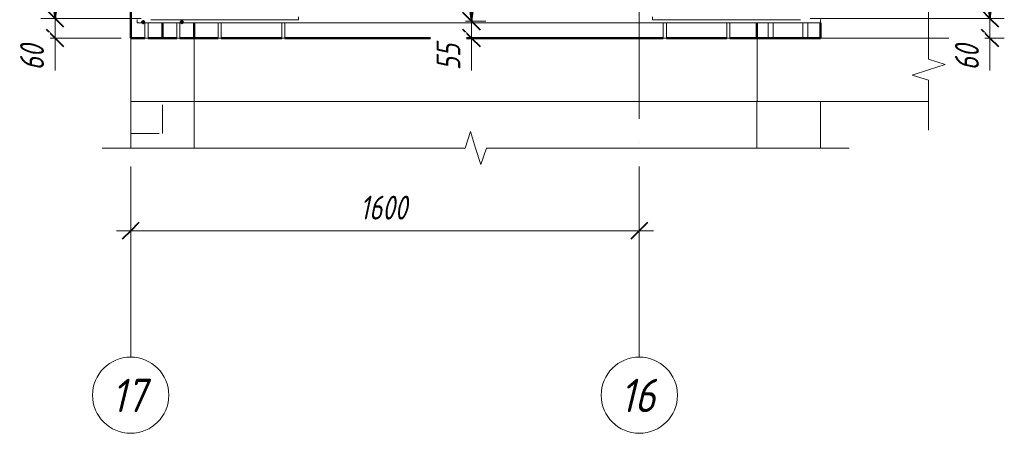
# Model space of a CAD drawing. Header units: millimetres. Extents: x -17509 to 45741, y 2835 to 27111.
# Tile 80 of 98: x 35844 to 38941, y 20856 to 22158. Entities that reach past the tile are written whole.
import ezdxf

# ---------------------------------------------------------------- set-up
doc = ezdxf.new("R2010")
doc.units = ezdxf.units.MM
doc.linetypes.add('ADSK_Линия сетки', pattern=[750, 600, -75, 0, -75])
doc.linetypes.add('ADSK_Невидимые', pattern=[150, 90, -60])
for name, color, linetype, lineweight in [('A-____-____-DIMS', 211, 'Continuous', 9), ('A-____-____-DIMS-30', 211, 'Continuous', 9), ('A-____-NOTE-TEXT', 131, 'Continuous', 20), ('A-DETL-GENF-OTLN', 92, 'Continuous', 20), ('A-FLOR-____-MCUT', 192, 'Continuous', 50), ('A-FLOR-____-OTLN', 192, 'Continuous', 20), ('A-WALL-____-HDLN', 110, 'ADSK_Невидимые', 20), ('A-WALL-____-MCUT', 113, 'Continuous', 50), ('A-WALL-____-OTLN', 113, 'Continuous', 20), ('S-GRID-____-IDEN', 1, 'Continuous', 20), ('S-GRID-____-OTLN', 1, 'Continuous', 9), ('S-RBAR-____-MCUT', 171, 'Continuous', 20), ('S-RBAR-____-OTLN', 171, 'Continuous', 100)]:
    doc.layers.add(name, color=color, linetype=linetype, lineweight=lineweight)
doc.styles.add('GOST Common_I', font='GOST Common Italic.ttf', dxfattribs={"width": 0.9, "height": 105})
doc.styles.add('GOST Common_I_1', font='GOST Common Italic.ttf', dxfattribs={"width": 0.8, "height": 75})
doc.dimstyles.new('ADSK_Для_арматуры_Основной_2_5_мм_шаг_кол-во_Стрелки_точный', dxfattribs={"dimscale": 304.8, "dimtxt": 0.247469, "dimasz": 0.295276, "dimexe": 0.147638, "dimexo": 0.000484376, "dimgap": 0.03937, "dimtad": 1, "dimdec": 0, "dimlfac": 304.8, "dimdsep": 46, "dimtxsty": 'GOST Common_I_1', "dimsah": 1, "dimcen": 0.09, "dimdle": 0.147638, "dimazin": 0, "dimtfac": 1, "dimtdec": 4, "dimtix": 1, "dimtmove": 0, "dimatfit": 3, "dimfxl": 1, "dimtvp": 1, "dimtfill": 1, "dimtolj": 1, "dimtzin": 0, "dimarcsym": 2})
doc.dimstyles.new('ADSK_Округление_5мм__Узкий_', dxfattribs={"dimscale": 304.8, "dimtxt": 0.247469, "dimasz": 0.177165, "dimexe": 0.147638, "dimexo": 0.000322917, "dimgap": 0.03937, "dimtad": 1, "dimdec": 0, "dimlfac": 304.8, "dimrnd": 5, "dimdsep": 46, "dimtxsty": 'GOST Common_I_1', "dimblk1": 'OBLIQUE', "dimblk2": 'OBLIQUE', "dimsah": 1, "dimcen": 0.09, "dimdle": 0.147638, "dimazin": 0, "dimtfac": 1, "dimtdec": 4, "dimtix": 1, "dimtmove": 0, "dimatfit": 3, "dimfxl": 1, "dimtvp": 1, "dimtfill": 1, "dimtolj": 1, "dimtzin": 0, "dimlwd": 20, "dimlwe": 20, "dimarcsym": 2})
doc.dimstyles.new('ADSK_Округление_5мм__Узкий__1', dxfattribs={"dimscale": 304.8, "dimtxt": 0.247469, "dimasz": 0.177165, "dimexe": 0.147638, "dimexo": 0.000322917, "dimgap": 0.03937, "dimtad": 1, "dimdec": 0, "dimlfac": 304.8, "dimrnd": 5, "dimdsep": 46, "dimtxsty": 'GOST Common_I_1', "dimblk1": 'OBLIQUE', "dimblk2": 'OBLIQUE', "dimsah": 1, "dimcen": 0.09, "dimdle": 0.147638, "dimazin": 0, "dimtfac": 1, "dimtdec": 4, "dimtix": 1, "dimtmove": 1, "dimatfit": 3, "dimfxl": 1, "dimtvp": 1, "dimtfill": 1, "dimtolj": 1, "dimtzin": 0, "dimlwd": 20, "dimlwe": 20, "dimarcsym": 2})

# ---------------------------------------------------------------- blocks, each defined once
blk = doc.blocks.new('ADSK_Обрыв_Линия - ADSK_Обрыв_линия-1516213-КЖ1_Р_ВЭ8_Армирование_15')
at = {"layer": 'A-DETL-GENF-OTLN'}
for p, q in [((-50548.8, 26858.4), (-51600, 26858.4)), ((-49430, 26858.4), (-50482, 26858.4))]:
    blk.add_line(p, q, dxfattribs=at)
blk = doc.blocks.new('ADSK_Обрыв_Линия - ADSK_Обрыв_линия-1070728-КЖ1_Р_ВЭ8_Армирование_15')
at = {"layer": 'A-DETL-GENF-OTLN'}
for p, q in [((-49090, 22033.8), (-49090, 22100)), ((-49090, 21900), (-49090, 21967))]:
    blk.add_line(p, q, dxfattribs=at)
blk = doc.blocks.new('Ось сетки - Круг_Ø8 мм-6408-КЖ1_Р_ВЭ8_Армирование_15')
at = {"layer": 'S-GRID-____-IDEN'}
for start, end in [(0, 180), (180, 0)]:
    blk.add_arc((-50000, 20975.6), 120, start, end, dxfattribs=at)
blk = doc.blocks.new('DIMBLOCK343-КЖ1_Р_ВЭ8_Армирование_15')
at = {"layer": 'A-____-____-DIMS-30', "lineweight": 20}
for p, q in [((36192.7, 21493.5), (36192.7, 21538.5)), ((37792.7, 21493.5), (37792.7, 21538.5)), ((37837.7, 21493.5), (36147.7, 21493.5)), ((36192.7, 21493.5), (36192.7, 21485.4)), ((37792.7, 21493.5), (37792.7, 21485.4))]:
    blk.add_line(p, q, dxfattribs=at)
at = {"layer": 'A-____-____-DIMS-30', "lineweight": 40}
for p, q in [((36192.7, 21493.5), (36219.7, 21520.5)), ((37792.7, 21493.5), (37819.7, 21520.5)), ((36192.7, 21493.5), (36165.7, 21466.5)), ((37792.7, 21493.5), (37765.7, 21466.5))]:
    blk.add_line(p, q, dxfattribs=at)
at = {"layer": 'A-____-____-DIMS-30', "color": 0, "lineweight": 20, "insert": (36914.1, 21603.6), "char_height": 75, "width": 188.699, "attachment_point": 1, "line_spacing_factor": 1.022761, "style": 'GOST Common_I_1', "bg_fill": 3, "box_fill_scale": 1.25, "bg_fill_color": 256, "bg_fill_true_color": 13158600, "bg_fill_transparency": 0}
blk.add_mtext('1600', dxfattribs=at)
blk = doc.blocks.new('_Oblique')
at = {"color": 0, "linetype": 'ByBlock', "lineweight": -2}
blk.add_line((-0.5, -0.5), (0.5, 0.5), dxfattribs=at)
blk = doc.blocks.new('DIMBLOCK344-КЖ1_Р_ВЭ8_Армирование_15')
at = {"layer": 'A-____-____-DIMS-30', "lineweight": 40}
for p, q in [((38895.8, 22162), (38868.8, 22189)), ((38895.8, 22162), (38922.8, 22135)), ((38895.8, 22100), (38868.8, 22127)), ((38895.8, 22100), (38922.8, 22073))]:
    blk.add_line(p, q, dxfattribs=at)
at = {"layer": 'A-____-____-DIMS-30', "lineweight": 20}
for p, q in [((38895.8, 22162), (38329.7, 22162)), ((38895.8, 22055), (38895.8, 22162)), ((38895.8, 22162), (38940.8, 22162)), ((38895.8, 22097.8), (38895.8, 22131)), ((38895.8, 22100), (38392.7, 22100)), ((38895.8, 22100), (38940.8, 22100)), ((38895.8, 21998.4), (38895.8, 22097.8))]:
    blk.add_line(p, q, dxfattribs=at)
at = {"layer": 'A-____-____-DIMS-30', "color": 0, "lineweight": 20, "insert": (38785.8, 21998.4), "char_height": 75, "width": 101.253, "attachment_point": 1, "rotation": 90, "line_spacing_factor": 1.022761, "style": 'GOST Common_I_1', "bg_fill": 3, "box_fill_scale": 1.25, "bg_fill_color": 256, "bg_fill_true_color": 13158600, "bg_fill_transparency": 0}
blk.add_mtext('60', dxfattribs=at)
blk = doc.blocks.new('DIMBLOCK345-КЖ1_Р_ВЭ8_Армирование_15')
at = {"layer": 'A-____-____-DIMS-30', "lineweight": 40}
for p, q in [((38895.8, 24762), (38868.8, 24789)), ((38895.8, 24762), (38922.8, 24735)), ((38895.8, 22162), (38868.8, 22189)), ((38895.8, 22162), (38922.8, 22135))]:
    blk.add_line(p, q, dxfattribs=at)
at = {"layer": 'A-____-____-DIMS-30', "lineweight": 20}
for p, q in [((38895.8, 24762), (38329.7, 24762)), ((38895.8, 22162), (38895.8, 24762)), ((38895.8, 24762), (38940.8, 24762)), ((38895.8, 22162), (38329.7, 22162)), ((38895.8, 22162), (38940.8, 22162))]:
    blk.add_line(p, q, dxfattribs=at)
at = {"layer": 'A-____-____-DIMS-30', "color": 0, "lineweight": 20, "insert": (38785.8, 23377.6), "char_height": 75, "width": 202.507, "attachment_point": 1, "rotation": 90, "line_spacing_factor": 1.022761, "style": 'GOST Common_I_1', "bg_fill": 3, "box_fill_scale": 1.25, "bg_fill_color": 256, "bg_fill_true_color": 13158600, "bg_fill_transparency": 0}
blk.add_mtext('2600', dxfattribs=at)
blk = doc.blocks.new('DIMBLOCK352-КЖ1_Р_ВЭ8_Армирование_15')
at = {"layer": 'A-____-____-DIMS-30', "lineweight": 40}
for p, q in [((35954.9, 22162), (35927.9, 22189)), ((35954.9, 22162), (35981.9, 22135)), ((35954.9, 22100), (35927.9, 22127)), ((35954.9, 22100), (35981.9, 22073))]:
    blk.add_line(p, q, dxfattribs=at)
at = {"layer": 'A-____-____-DIMS-30', "lineweight": 20}
for p, q in [((35954.9, 22162), (35909.9, 22162)), ((35954.9, 22055), (35954.9, 22162)), ((35954.9, 22162), (36225.7, 22162)), ((35954.9, 22097.8), (35954.9, 22131)), ((35954.9, 22100), (35909.9, 22100)), ((35954.9, 22100), (36162.7, 22100)), ((35954.9, 21998.4), (35954.9, 22097.8))]:
    blk.add_line(p, q, dxfattribs=at)
at = {"layer": 'A-____-____-DIMS-30', "color": 0, "lineweight": 20, "insert": (35844.9, 21998.4), "char_height": 75, "width": 101.253, "attachment_point": 1, "rotation": 90, "line_spacing_factor": 1.022761, "style": 'GOST Common_I_1', "bg_fill": 3, "box_fill_scale": 1.25, "bg_fill_color": 256, "bg_fill_true_color": 13158600, "bg_fill_transparency": 0}
blk.add_mtext('60', dxfattribs=at)
blk = doc.blocks.new('DIMBLOCK353-КЖ1_Р_ВЭ8_Армирование_15')
at = {"layer": 'A-____-____-DIMS-30', "lineweight": 40}
for p, q in [((35954.9, 24762), (35927.9, 24789)), ((35954.9, 24762), (35981.9, 24735)), ((35954.9, 22162), (35927.9, 22189)), ((35954.9, 22162), (35981.9, 22135))]:
    blk.add_line(p, q, dxfattribs=at)
at = {"layer": 'A-____-____-DIMS-30', "lineweight": 20}
for p, q in [((35954.9, 24762), (35909.9, 24762)), ((35954.9, 22162), (35954.9, 24762)), ((35954.9, 24762), (36225.7, 24762)), ((35954.9, 22162), (35909.9, 22162)), ((35954.9, 22162), (36225.7, 22162))]:
    blk.add_line(p, q, dxfattribs=at)
at = {"layer": 'A-____-____-DIMS-30', "color": 0, "lineweight": 20, "insert": (35844.9, 23377.6), "char_height": 75, "width": 202.507, "attachment_point": 1, "rotation": 90, "line_spacing_factor": 1.022761, "style": 'GOST Common_I_1', "bg_fill": 3, "box_fill_scale": 1.25, "bg_fill_color": 256, "bg_fill_true_color": 13158600, "bg_fill_transparency": 0}
blk.add_mtext('2600', dxfattribs=at)
blk = doc.blocks.new('DIMBLOCK367-КЖ1_Р_ВЭ8_Армирование_15')
at = {"layer": 'A-____-____-DIMS-30', "lineweight": 40}
for points in [[(38895.8, 24862), (38907.7, 24952), (38884, 24952)], [(38895.8, 24762), (38884, 24672), (38907.7, 24672)], [(38895.8, 22162), (38907.7, 22252), (38884, 22252)]]:
    blk.add_hatch(color=256, dxfattribs=at).paths.add_polyline_path(points)
for p, q in [((38907.7, 24952), (38884, 24952)), ((38884, 24952), (38895.8, 24862)), ((38895.8, 24862), (38907.7, 24952)), ((38895.8, 24762), (38884, 24672)), ((38907.7, 24672), (38895.8, 24762)), ((38884, 24672), (38907.7, 24672)), ((38907.7, 22252), (38884, 22252)), ((38884, 22252), (38895.8, 22162)), ((38895.8, 22162), (38907.7, 22252))]:
    blk.add_line(p, q, dxfattribs=at)
at = {"layer": 'A-____-____-DIMS-30'}
for p, q in [((38895.8, 24862), (38369.7, 24862)), ((38895.8, 24862), (38940.8, 24862)), ((38895.8, 24762), (38374.7, 24762)), ((38895.8, 22117), (38895.8, 24762)), ((38895.8, 24762), (38940.8, 24762)), ((38895.8, 22162), (38374.7, 22162)), ((38895.8, 22162), (38940.8, 22162))]:
    blk.add_line(p, q, dxfattribs=at)
at = {"layer": 'A-____-____-DIMS-30', "color": 0, "insert": (38785.8, 23235.7), "char_height": 75, "width": 543.086, "attachment_point": 1, "rotation": 90, "line_spacing_factor": 1.022761, "style": 'GOST Common_I_1', "bg_fill": 3, "box_fill_scale": 1.25, "bg_fill_color": 256, "bg_fill_true_color": 13158600, "bg_fill_transparency": 0}
blk.add_mtext('200x13=2600', dxfattribs=at)
blk = doc.blocks.new('_None')
blk = doc.blocks.new('DIMBLOCK369-КЖ1_Р_ВЭ8_Армирование_15')
at = {"layer": 'A-____-____-DIMS-30', "lineweight": 40}
for points in [[(35954.9, 24862), (35966.8, 24952), (35943.1, 24952)], [(35954.9, 24762), (35943.1, 24672), (35966.8, 24672)], [(35954.9, 22162), (35966.8, 22252), (35943.1, 22252)]]:
    blk.add_hatch(color=256, dxfattribs=at).paths.add_polyline_path(points)
for p, q in [((35966.8, 24952), (35943.1, 24952)), ((35943.1, 24952), (35954.9, 24862)), ((35954.9, 24862), (35966.8, 24952)), ((35954.9, 24762), (35943.1, 24672)), ((35966.8, 24672), (35954.9, 24762)), ((35943.1, 24672), (35966.8, 24672)), ((35966.8, 22252), (35943.1, 22252)), ((35943.1, 22252), (35954.9, 22162)), ((35954.9, 22162), (35966.8, 22252))]:
    blk.add_line(p, q, dxfattribs=at)
at = {"layer": 'A-____-____-DIMS-30'}
for p, q in [((35954.9, 24862), (35909.9, 24862)), ((35954.9, 24862), (36185.7, 24862)), ((35954.9, 24762), (35909.9, 24762)), ((35954.9, 22117), (35954.9, 24762)), ((35954.9, 24762), (36180.7, 24762)), ((35954.9, 22162), (35909.9, 22162)), ((35954.9, 22162), (36180.7, 22162))]:
    blk.add_line(p, q, dxfattribs=at)
at = {"layer": 'A-____-____-DIMS-30', "color": 0, "insert": (35844.9, 23235.7), "char_height": 75, "width": 543.086, "attachment_point": 1, "rotation": 90, "line_spacing_factor": 1.022761, "style": 'GOST Common_I_1', "bg_fill": 3, "box_fill_scale": 1.25, "bg_fill_color": 256, "bg_fill_true_color": 13158600, "bg_fill_transparency": 0}
blk.add_mtext('200x13=2600', dxfattribs=at)
blk = doc.blocks.new('DIMBLOCK373-КЖ1_Р_ВЭ8_Армирование_15')
at = {"layer": 'A-____-____-DIMS-30', "lineweight": 40}
for p, q in [((37264.8, 22153), (37237.8, 22180)), ((37264.8, 22153), (37291.8, 22126)), ((37264.8, 22100), (37237.8, 22127)), ((37264.8, 22100), (37291.8, 22073))]:
    blk.add_line(p, q, dxfattribs=at)
at = {"layer": 'A-____-____-DIMS-30', "lineweight": 20}
for p, q in [((37264.8, 22153), (37256.6, 22153)), ((37264.8, 22055), (37264.8, 22153)), ((37264.8, 22153), (37309.8, 22153)), ((37264.8, 22097.8), (37264.8, 22126.5)), ((37264.8, 22100), (37256.6, 22100)), ((37264.8, 22100), (37309.8, 22100)), ((37264.8, 21998.4), (37264.8, 22097.8))]:
    blk.add_line(p, q, dxfattribs=at)
at = {"layer": 'A-____-____-DIMS-30', "color": 0, "lineweight": 20, "insert": (37154.8, 21998.4), "char_height": 75, "width": 101.253, "attachment_point": 1, "rotation": 90, "line_spacing_factor": 1.022761, "style": 'GOST Common_I_1', "bg_fill": 3, "box_fill_scale": 1.25, "bg_fill_color": 256, "bg_fill_true_color": 13158600, "bg_fill_transparency": 0}
blk.add_mtext('55', dxfattribs=at)
blk = doc.blocks.new('DIMBLOCK374-КЖ1_Р_ВЭ8_Армирование_15')
at = {"layer": 'A-____-____-DIMS-30', "lineweight": 40}
for p, q in [((37264.8, 24753), (37237.8, 24780)), ((37264.8, 24753), (37291.8, 24726)), ((37264.8, 22153), (37237.8, 22180)), ((37264.8, 22153), (37291.8, 22126))]:
    blk.add_line(p, q, dxfattribs=at)
at = {"layer": 'A-____-____-DIMS-30', "lineweight": 20}
for p, q in [((37264.8, 24753), (37256.6, 24753)), ((37264.8, 22153), (37264.8, 24753)), ((37264.8, 24753), (37309.8, 24753)), ((37264.8, 22153), (37256.6, 22153)), ((37264.8, 22153), (37309.8, 22153))]:
    blk.add_line(p, q, dxfattribs=at)
at = {"layer": 'A-____-____-DIMS-30', "color": 0, "lineweight": 20, "insert": (37154.8, 23368.6), "char_height": 75, "width": 202.507, "attachment_point": 1, "rotation": 90, "line_spacing_factor": 1.022761, "style": 'GOST Common_I_1', "bg_fill": 3, "box_fill_scale": 1.25, "bg_fill_color": 256, "bg_fill_true_color": 13158600, "bg_fill_transparency": 0}
blk.add_mtext('2600', dxfattribs=at)
blk = doc.blocks.new('DIMBLOCK377-КЖ1_Р_ВЭ8_Армирование_15')
at = {"layer": 'A-____-____-DIMS-30', "lineweight": 40}
for points in [[(37264.8, 24853), (37276.6, 24943), (37252.9, 24943)], [(37264.8, 24753), (37252.9, 24663), (37276.6, 24663)], [(37264.8, 22153), (37276.6, 22243), (37252.9, 22243)]]:
    blk.add_hatch(color=256, dxfattribs=at).paths.add_polyline_path(points)
for p, q in [((37276.6, 24943), (37252.9, 24943)), ((37252.9, 24943), (37264.8, 24853)), ((37264.8, 24853), (37276.6, 24943)), ((37264.8, 24753), (37252.9, 24663)), ((37276.6, 24663), (37264.8, 24753)), ((37252.9, 24663), (37276.6, 24663)), ((37276.6, 22243), (37252.9, 22243)), ((37252.9, 22243), (37264.8, 22153)), ((37264.8, 22153), (37276.6, 22243))]:
    blk.add_line(p, q, dxfattribs=at)
at = {"layer": 'A-____-____-DIMS-30'}
for p, q in [((37264.8, 24853), (37246.1, 24853)), ((37264.8, 24853), (37309.8, 24853)), ((37264.8, 24753), (37246.1, 24753)), ((37264.8, 22108), (37264.8, 24753)), ((37264.8, 24753), (37309.8, 24753)), ((37264.8, 22153), (37246.1, 22153)), ((37264.8, 22153), (37309.8, 22153))]:
    blk.add_line(p, q, dxfattribs=at)
at = {"layer": 'A-____-____-DIMS-30', "color": 0, "insert": (37154.8, 23226.7), "char_height": 75, "width": 543.086, "attachment_point": 1, "rotation": 90, "line_spacing_factor": 1.022761, "style": 'GOST Common_I_1', "bg_fill": 3, "box_fill_scale": 1.25, "bg_fill_color": 256, "bg_fill_true_color": 13158600, "bg_fill_transparency": 0}
blk.add_mtext('200x13=2600', dxfattribs=at)

msp = doc.modelspace()

# ---------------------------------------------------------------- hatches: boundary and pattern name
at = {"layer": 'S-RBAR-____-MCUT'}
h = msp.add_hatch(color=256, dxfattribs=at)
edge = h.paths.add_edge_path()
edge.add_arc((36231.8571, 22150.1721), 5, 0, 360)
for points in [[(36231.8571, 22145.1721), (36236.6124, 22148.6271), (36234.796, 22154.2172), (36228.9182, 22154.2172), (36227.1018, 22148.6271)], [(36353.514, 22145.1721), (36358.2692, 22148.6271), (36356.4529, 22154.2172), (36350.575, 22154.2172), (36348.7587, 22148.6271)]]:
    msp.add_hatch(color=256, dxfattribs=at).paths.add_polyline_path(points)
h = msp.add_hatch(color=256, dxfattribs=at)
edge = h.paths.add_edge_path()
edge.add_arc((36353.514, 22150.1721), 5, 0, 360)

# ---------------------------------------------------------------- linework, layer by layer
at = {"layer": 'A-____-NOTE-TEXT'}
for p, q in [((38702.6843, 22100), (38702.6843, 22190)), ((38702.6843, 22033.7852), (38754.6744, 22016.8926)), ((38702.6843, 22000), (38650.7228, 21983.5)), ((38754.6744, 22016.8926), (38702.6843, 22000)), ((38702.6843, 21967), (38650.7228, 21983.5)), ((38702.6843, 21900), (38702.6843, 21810)), ((37244.6845, 21753.7374), (37261.1845, 21805.699)), ((37277.6845, 21753.7374), (37261.1845, 21805.699)), ((36192.6847, 21753.7374), (36102.6847, 21753.7374)), ((37294.5771, 21701.7473), (37277.6845, 21753.7374)), ((37311.4697, 21753.7374), (37294.5771, 21701.7473)), ((38362.6843, 21753.7374), (38452.6843, 21753.7374))]:
    msp.add_line(p, q, dxfattribs=at)
at = {"layer": 'A-FLOR-____-MCUT', "color": 8, "lineweight": 9}
for p, q in [((36192.6847, 22100), (36192.6847, 22100)), ((36192.6847, 22100), (36192.6847, 21900)), ((36392.6847, 21900), (36392.6847, 22100)), ((38162.9452, 22100), (38162.9452, 21900)), ((38702.6843, 22100), (38362.6852, 22100)), ((36192.6847, 21900), (36392.6847, 21900)), ((38162.9452, 21900), (38702.6843, 21900))]:
    msp.add_line(p, q, dxfattribs=at)
at = {"layer": 'A-FLOR-____-OTLN', "color": 8, "lineweight": 9}
for p, q in [((38162.6356, 22100), (38162.6852, 22100)), ((38162.6852, 21900), (36392.7343, 21900))]:
    msp.add_line(p, q, dxfattribs=at)
at = {"layer": 'A-WALL-____-HDLN', "lineweight": 50}
msp.add_line((36292.6847, 22100.0496), (36292.6847, 22148.0006), dxfattribs=at)
at = {"layer": 'A-WALL-____-HDLN', "color": 8, "lineweight": 9}
for p, q in [((36292.6847, 21800), (36292.6847, 21900)), ((36192.7343, 21800), (36292.6847, 21800))]:
    msp.add_line(p, q, dxfattribs=at)
at = {"layer": 'A-WALL-____-MCUT'}
for p, q in [((36192.6847, 24900), (36192.6847, 22100)), ((36392.6847, 22100), (36392.6847, 22148.0006)), ((38162.6852, 22148.0006), (38162.6852, 22100)), ((38362.6852, 22100), (38362.6852, 22148.0006)), ((36192.6847, 22100), (36237.6855, 22100)), ((36247.6855, 22100), (36337.6855, 22100)), ((36347.6855, 22100), (36392.6847, 22100)), ((38162.6852, 22100), (38362.6852, 22100))]:
    msp.add_line(p, q, dxfattribs=at)
at = {"layer": 'A-WALL-____-MCUT', "color": 8, "lineweight": 9}
for p, q in [((36192.6847, 21900), (36192.6847, 21753.7374)), ((36392.6847, 21753.7374), (36392.6847, 21900)), ((38162.6852, 21900), (38162.6852, 21753.7374)), ((38162.9452, 21900), (38162.6852, 21900)), ((38362.6852, 21753.7374), (38362.6852, 21900))]:
    msp.add_line(p, q, dxfattribs=at)
at = {"layer": 'A-WALL-____-OTLN', "lineweight": 50}
for p, q in [((36392.6847, 22100), (36467.6843, 22100)), ((36477.6843, 22100), (36667.6843, 22100)), ((36677.6843, 22100), (37867.6843, 22100)), ((37877.6843, 22100), (38067.6843, 22100)), ((38077.6843, 22100), (38162.6356, 22100))]:
    msp.add_line(p, q, dxfattribs=at)
at = {"layer": 'A-WALL-____-OTLN', "color": 8, "lineweight": 9}
msp.add_line((36392.7343, 21900), (36392.6847, 21900), dxfattribs=at)
at = {"layer": 'S-GRID-____-OTLN', "linetype": 'ADSK_Линия сетки'}
for p, q in [((36192.6847, 21095.5608), (36192.6847, 26858.3747)), ((37792.6847, 21095.5608), (37792.6847, 26858.3747))]:
    msp.add_line(p, q, dxfattribs=at)
at = {"layer": 'S-RBAR-____-MCUT'}
for p, q in [((36228.9182, 22154.2172), (36227.1018, 22148.6271)), ((36227.1018, 22148.6271), (36231.8571, 22145.1721)), ((36234.796, 22154.2172), (36228.9182, 22154.2172)), ((36231.8571, 22145.1721), (36236.6124, 22148.6271)), ((36236.6124, 22148.6271), (36234.796, 22154.2172)), ((36350.575, 22154.2172), (36348.7587, 22148.6271)), ((36348.7587, 22148.6271), (36353.514, 22145.1721)), ((36356.4529, 22154.2172), (36350.575, 22154.2172)), ((36353.514, 22145.1721), (36358.2692, 22148.6271)), ((36358.2692, 22148.6271), (36356.4529, 22154.2172))]:
    msp.add_line(p, q, dxfattribs=at)
for centre in [(36231.8571, 22150.1721), (36353.514, 22150.1721)]:
    msp.add_circle(centre, 5, dxfattribs=at)
at = {"layer": 'S-RBAR-____-OTLN', "lineweight": 20}
for p, q in [((36212.6847, 22148.0006), (36212.6847, 22158.0006)), ((36212.6847, 22148.0006), (38362.6843, 22148.0006)), ((36237.6855, 22100.0006), (36237.6855, 22148.0006)), ((36247.6855, 22100.0006), (36247.6855, 22148.0006)), ((36720.6847, 22157.0006), (36255.6847, 22157.0006)), ((36337.6855, 22100.0006), (36337.6855, 22148.0006)), ((36347.6855, 22100.0006), (36347.6855, 22148.0006)), ((36467.6843, 22100.0006), (36467.6843, 22148.0006)), ((36477.6843, 22100.0006), (36477.6843, 22148.0006)), ((36667.6843, 22100.0006), (36667.6843, 22148.0006)), ((36677.6843, 22100.0006), (36677.6843, 22148.0006)), ((36720.6847, 22167.0006), (36720.6847, 22157.0006)), ((37834.6843, 22157.0006), (37834.6843, 22167.0006)), ((37834.6843, 22157.0006), (38299.6843, 22157.0006)), ((37867.6843, 22100.0006), (37867.6843, 22148.0006)), ((37877.6843, 22100.0006), (37877.6843, 22148.0006)), ((38067.6843, 22100.0006), (38067.6843, 22148.0006)), ((38077.6843, 22100.0006), (38077.6843, 22148.0006)), ((38197.8343, 22100.1941), (38197.8343, 22148.0006)), ((38213.8343, 22100.1941), (38213.8343, 22148.0006)), ((38307.0195, 22100.0745), (38307.0195, 22148.0006)), ((38323.0195, 22100.0745), (38323.0195, 22148.0006)), ((38362.6843, 22148.0006), (38362.6843, 22158.0006)), ((36247.6855, 22100.0006), (36237.6855, 22100.0006)), ((36347.6855, 22100.0006), (36337.6855, 22100.0006)), ((36477.6843, 22100.0006), (36467.6843, 22100.0006)), ((36677.6843, 22100.0006), (36667.6843, 22100.0006)), ((37877.6843, 22100.0006), (37867.6843, 22100.0006)), ((38077.6843, 22100.0006), (38067.6843, 22100.0006)), ((38213.8343, 22100.1941), (38197.8343, 22100.1941)), ((38323.0195, 22100.0745), (38307.0195, 22100.0745))]:
    msp.add_line(p, q, dxfattribs=at)

# ---------------------------------------------------------------- block references
at = {"layer": 'A-DETL-GENF-OTLN'}
msp.add_blockref('ADSK_Обрыв_Линия - ADSK_Обрыв_линия-1070728-КЖ1_Р_ВЭ8_Армирование_15', (87792.6847, 0), dxfattribs=at)
at = {"layer": 'A-DETL-GENF-OTLN', "rotation": 180}
msp.add_blockref('ADSK_Обрыв_Линия - ADSK_Обрыв_линия-1516213-КЖ1_Р_ВЭ8_Армирование_15', (-13237.3157, 48612.1121), dxfattribs=at)
at = {"layer": 'S-GRID-____-IDEN'}
for p in [(86192.6847, 0), (87792.6847, 0)]:
    msp.add_blockref('Ось сетки - Круг_Ø8 мм-6408-КЖ1_Р_ВЭ8_Армирование_15', p, dxfattribs=at)

# ---------------------------------------------------------------- texts
at = {"layer": 'S-GRID-____-IDEN', "lineweight": 9, "char_height": 105, "width": 145.025269, "attachment_point": 1, "style": 'GOST Common_I'}
for s, insert in [('17', (36132.6305, 21027.3208)), ('16', (37732.6305, 21027.3208))]:
    msp.add_mtext(s, dxfattribs=dict(at, insert=insert))

# ---------------------------------------------------------------- next in the draw order: dimensions: what is measured, and where the dimension line sits
at = {"layer": 'A-____-____-DIMS', "lineweight": 20}
for base, p1, p2, override, picture, middle in [((35954.9292, 22162.0006), (36192.6847, 22100), (36255.6847, 22162.0006), {"dimpost": '<>', "dimfxl": 88.391578}, 'DIMBLOCK352-КЖ1_Р_ВЭ8_Армирование_15', (35894.9171, 22049.0378)), ((37264.7688, 22153.0006), (37226.585, 22100), (37226.585, 22153.0006), {"dimpost": '<>', "dimfxl": 53.000573}, 'DIMBLOCK373-КЖ1_Р_ВЭ8_Армирование_15', (37204.7567, 22049.0378)), ((38895.8244, 22162.0006), (38362.6852, 22100), (38299.6843, 22162.0006), {"dimpost": '<>', "dimfxl": 88.39222}, 'DIMBLOCK344-КЖ1_Р_ВЭ8_Армирование_15', (38835.8123, 22049.0378))]:
    dim = msp.add_linear_dim(base=base, p1=p1, p2=p2, angle=90, dimstyle='ADSK_Округление_5мм__Узкий__1', override=override, dxfattribs=at)
    dim.commit()
    dim.dimension.update_dxf_attribs({"geometry": picture, "text_midpoint": middle, "dimtype": 160, "text_rotation": 90})
dim = msp.add_linear_dim(base=(36192.6847, 21493.5492), p1=(37792.6847, 21455.3654), p2=(36192.6847, 21455.3654), dimstyle='ADSK_Округление_5мм__Узкий_', override={"dimpost": '<>', "dimfxl": 1600}, dxfattribs=at)
dim.commit()
dim.dimension.update_dxf_attribs({"geometry": 'DIMBLOCK343-КЖ1_Р_ВЭ8_Армирование_15', "text_midpoint": (36992.6847, 21543.5322)})

# ---------------------------------------------------------------- next in the draw order: dimensions: what is measured, and where the dimension line sits
for base, p1, p2, picture, middle in [((35954.9292, 24762.0006), (36255.6847, 22162.0006), (36255.6847, 24762.0006), 'DIMBLOCK353-КЖ1_Р_ВЭ8_Армирование_15', (35904.9463, 23462.0006)), ((37264.7688, 24753.0006), (37226.585, 22153.0006), (37226.585, 24753.0006), 'DIMBLOCK374-КЖ1_Р_ВЭ8_Армирование_15', (37214.7858, 23453.0006)), ((38895.8244, 24762.0006), (38299.6843, 22162.0006), (38299.6843, 24762.0006), 'DIMBLOCK345-КЖ1_Р_ВЭ8_Армирование_15', (38845.8415, 23462.0006))]:
    dim = msp.add_linear_dim(base=base, p1=p1, p2=p2, angle=90, dimstyle='ADSK_Округление_5мм__Узкий_', override={"dimpost": '<>', "dimfxl": 2600}, dxfattribs=at)
    dim.commit()
    dim.dimension.update_dxf_attribs({"geometry": picture, "text_midpoint": middle})

# ---------------------------------------------------------------- next in the draw order: dimensions: what is measured, and where the dimension line sits
at = {"layer": 'A-____-____-DIMS'}
for base, p1, p2, picture, middle in [((35954.9292, 24762.0006), (36225.6847, 22162.0006), (36225.6847, 24762.0006), 'DIMBLOCK369-КЖ1_Р_ВЭ8_Армирование_15', (35905.4292, 23462.0006)), ((37264.7688, 24753.0006), (37201.1292, 22153.0006), (37201.1292, 24753.0006), 'DIMBLOCK377-КЖ1_Р_ВЭ8_Армирование_15', (37215.2688, 23453.0006)), ((38895.8244, 24762.0006), (38329.6843, 22162.0006), (38329.6843, 24762.0006), 'DIMBLOCK367-КЖ1_Р_ВЭ8_Армирование_15', (38846.3244, 23462.0006))]:
    dim = msp.add_linear_dim(base=base, p1=p1, p2=p2, angle=90, text='200x13=2600', dimstyle='ADSK_Для_арматуры_Основной_2_5_мм_шаг_кол-во_Стрелки_точный', override={"dimpost": '<>', "dimblk1": 'None', "dimblk2": 'None', "dimsah": 1, "dimfxl": 2600}, dxfattribs=at)
    dim.commit()
    dim.dimension.update_dxf_attribs({"geometry": picture, "text_midpoint": middle})

doc.saveas('drawing.dxf')
